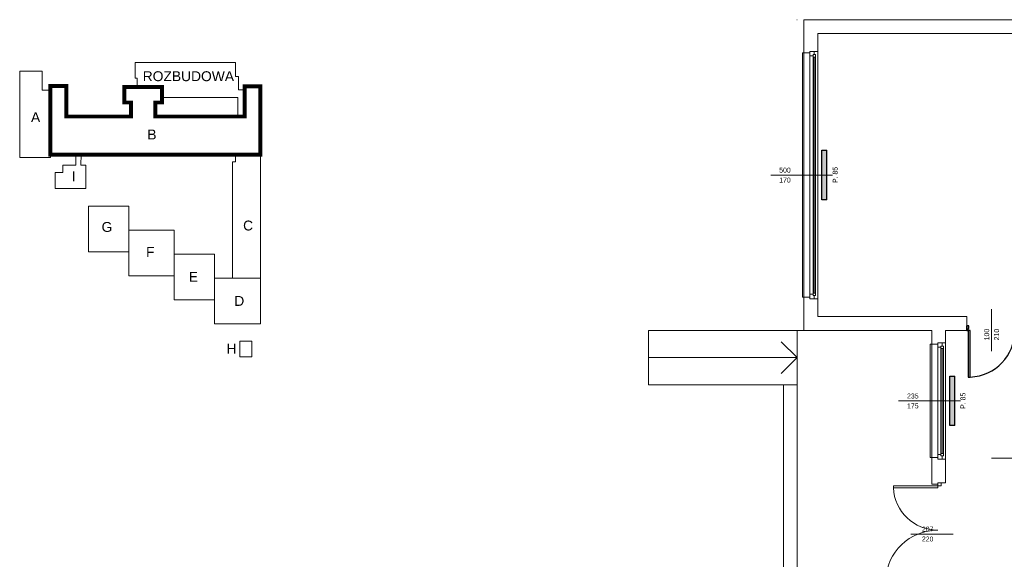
# Model space of a CAD drawing. Header units: millimetres. Extents: x 12683 to 90307, y 30842 to 62253.
# Tile 100 of 152: x 46008 to 47999, y 51586 to 52677. Entities that reach past the tile are written whole.
import ezdxf

# ---------------------------------------------------------------- set-up
doc = ezdxf.new("R2010")
doc.units = ezdxf.units.MM
doc.header["$LTSCALE"] = 0.6
doc.layers.add('zzz_podklady_drzwi', color=252, linetype='Continuous')
doc.layers.add('zzz_podklady_grzejniki_ist', color=252, linetype='Continuous')
for name, color, linetype, lineweight in [('zzz_podklady_drzwi_opisy', 252, 'Continuous', 15), ('zzz_podklady_okna_opisy', 252, 'Continuous', 15), ('zzz_podklady_sciany', 252, 'Continuous', 15), ('zzzz_podklady_schemat', 252, 'Continuous', 15)]:
    doc.layers.add(name, color=color, linetype=linetype, lineweight=lineweight)
doc.styles.add('GENERATED_STYLE_1', font='ARIAL.TTF')

msp = doc.modelspace()

# ---------------------------------------------------------------- hatches: boundary and pattern name
at = {"layer": 'zzz_podklady_grzejniki_ist'}
for points in [[(47640.6, 52412.5), (47630.6, 52412.5), (47630.6, 52312.5), (47640.6, 52312.5)], [(47899.1, 51956), (47889.1, 51956), (47889.1, 51856), (47899.1, 51856)]]:
    msp.add_hatch(color=256, dxfattribs=at).paths.add_polyline_path(points, flags=0)

# ---------------------------------------------------------------- linework, layer by layer
at = {"layer": 'zzz_podklady_drzwi'}
for p, q in [((47923.6, 52048.5), (47923.6, 52057.5)), ((47927.6, 52057.5), (47923.6, 52057.5)), ((47923.6, 52057.5), (47923.6, 52048.5)), ((47923.6, 52048.5), (47923.6, 52057.5)), ((47923.6, 52048.5), (47926.4, 52048.5)), ((47926.4, 52048.5), (47926.4, 52052.5)), ((47926.4, 52052.5), (47927.6, 52052.5)), ((47926.4, 52048.5), (47926.4, 51954.1)), ((47930.4, 52048.5), (47926.4, 52048.5)), ((47927.6, 52052.5), (47927.6, 52057.5)), ((47930.4, 51954.1), (47930.4, 52048.5)), ((47926.4, 51954.1), (47930.4, 51954.1))]:
    msp.add_line(p, q, dxfattribs=at)
msp.add_arc((47926.4, 52048.5), 94.4, 272.4285, 0, dxfattribs=at)
at = {"layer": 'zzz_podklady_drzwi_opisy'}
for p, q in [((47973.6, 52006.4), (47973.6, 52091.5)), ((47973.4, 51790.5), (48110.6, 51790.5))]:
    msp.add_line(p, q, dxfattribs=at)
at = {"layer": 'zzz_podklady_grzejniki_ist'}
for p, q in [((47630.6, 52312.5), (47630.6, 52412.5)), ((47630.6, 52412.5), (47640.6, 52412.5)), ((47640.6, 52312.5), (47640.6, 52412.5)), ((47640.6, 52312.5), (47630.6, 52312.5)), ((47889.1, 51856), (47889.1, 51956)), ((47889.1, 51956), (47899.1, 51956)), ((47899.1, 51856), (47899.1, 51956)), ((47899.1, 51856), (47889.1, 51856))]:
    msp.add_line(p, q, dxfattribs=at)
at = {"layer": 'zzz_podklady_okna_opisy'}
msp.add_line((47810.4, 51637), (47895.6, 51637), dxfattribs=at)
at = {"layer": 'zzz_podklady_sciany'}
for p, q in [((47594.1, 52676.5), (47594.1, 52048.5)), ((48112.1, 52676.5), (47594.1, 52676.5)), ((47622.1, 52076.5), (47622.1, 52648.5)), ((47622.1, 52648.5), (48348.1, 52648.5)), ((47591.1, 52115.5), (47591.1, 52609.5)), ((47591.1, 52609.5), (47594.1, 52609.5)), ((47594.1, 52609.5), (47606.1, 52609.5)), ((47594.1, 52115.5), (47594.1, 52609.5)), ((47606.1, 52609.5), (47606.1, 52612.5)), ((47606.1, 52612.5), (47615.1, 52612.5)), ((47615.1, 52612.5), (47622.1, 52612.5)), ((47622.1, 52112.5), (47622.1, 52612.5)), ((47622.1, 52112.5), (47622.1, 52612.5)), ((47594.1, 52115.5), (47591.1, 52115.5)), ((47594.1, 52115.5), (47606.1, 52115.5)), ((47606.1, 52115.5), (47606.1, 52112.5)), ((47606.1, 52112.5), (47615.1, 52112.5)), ((47615.1, 52112.5), (47622.1, 52112.5)), ((47923.6, 52076.5), (47622.1, 52076.5)), ((47923.6, 52048.5), (47923.6, 52076.5)), ((47580.1, 52048.5), (47280.1, 52048.5)), ((47280.1, 52048.5), (47280.1, 51938.5)), ((47580.1, 52048.5), (47852.6, 52048.5)), ((47580.1, 51483.5), (47580.1, 52048.5)), ((47852.6, 52048.5), (47852.6, 52020.5)), ((47880.6, 52023.5), (47880.6, 52048.5)), ((47880.6, 52048.5), (47923.6, 52048.5)), ((47580.1, 51993.5), (47548.1, 52025.5)), ((47849.6, 51791.5), (47849.6, 52020.5)), ((47849.6, 52020.5), (47852.6, 52020.5)), ((47852.6, 52020.5), (47864.6, 52020.5)), ((47852.6, 51791.5), (47852.6, 52020.5)), ((47864.6, 52020.5), (47864.6, 52023.5)), ((47864.6, 52023.5), (47873.6, 52023.5)), ((47873.6, 52023.5), (47880.6, 52023.5)), ((47880.6, 51788.5), (47880.6, 52023.5)), ((47880.6, 51788.5), (47880.6, 52023.5)), ((47280.1, 51993.5), (47580.1, 51993.5)), ((47580.1, 51993.5), (47548.1, 51961.5)), ((47280.1, 51938.5), (47580.1, 51938.5)), ((47552.7, 51938.5), (47552.7, 51483.5)), ((47852.6, 51791.5), (47849.6, 51791.5)), ((47852.6, 51791.5), (47864.6, 51791.5)), ((47852.6, 51791.5), (47852.6, 51737.5)), ((47864.6, 51791.5), (47864.6, 51788.5)), ((47864.6, 51788.5), (47873.6, 51788.5)), ((47873.6, 51788.5), (47880.6, 51788.5)), ((47880.6, 51740.5), (47880.6, 51788.5)), ((47864.6, 51734.5), (47774.9, 51734.5)), ((47774.9, 51734.5), (47774.9, 51730.5)), ((47774.9, 51730.5), (47864.6, 51730.5)), ((47852.6, 51737.5), (47864.6, 51737.5)), ((47864.6, 51737.5), (47864.6, 51740.5)), ((47864.6, 51740.5), (47871.6, 51740.5)), ((47864.6, 51740.5), (47864.6, 51734.5)), ((47871.6, 51740.5), (47864.6, 51740.5)), ((47864.6, 51740.5), (47871.6, 51740.5)), ((47864.6, 51737.5), (47864.6, 51740.5)), ((47864.6, 51730.5), (47864.6, 51734.5)), ((47864.6, 51734.5), (47871.6, 51734.5)), ((47871.6, 51740.5), (47880.6, 51740.5)), ((47871.6, 51734.5), (47871.6, 51740.5))]:
    msp.add_line(p, q, dxfattribs=at)
for centre, radius, start, end in [((47580.1, 52676.5), 0.05, 90, 180), ((47594.1, 52676.5), 0.05, 90, 180), ((47622.1, 52648.5), 0.05, 90, 180), ((47864.6, 51734.5), 89.7, 182.5533, 270), ((47864.6, 51539.5), 105.3, 90, 177.8246)]:
    msp.add_arc(centre, radius, start, end, dxfattribs=at)
at = {"layer": 'zzzz_podklady_schemat'}
for points in [[(46245.9, 52540.7), (46245.9, 52558.4), (46241.4, 52558.4), (46241.4, 52590), (46444.8, 52590), (46444.8, 52561.6), (46450.8, 52561.6), (46450.8, 52535.1), (46463.4, 52535.1)], [(46245.9, 52540.7), (46219.9, 52540.6), (46219.9, 52509.2), (46233.5, 52509.2), (46233.5, 52480.9), (46102.8, 52480.9), (46102.8, 52542.6), (46070.4, 52542.6), (46070.4, 52534.2)], [(46070.4, 52404), (46070.4, 52534.2)], [(46245.9, 52540.7), (46296.1, 52540.7), (46296.1, 52519.4)], [(46449.4, 52480.9), (46463.4, 52480.9), (46463.4, 52535.1)], [(46495, 52404), (46495, 52541.6), (46463.4, 52541.6), (46463.4, 52535.1)], [(46449.4, 52480.9), (46282.3, 52480.9), (46282.3, 52509.2), (46296.1, 52509.2), (46296.1, 52519.4)], [(46449.4, 52480.9), (46449.4, 52519.4), (46296.1, 52519.4)], [(46070.4, 52404), (46444.7, 52404)], [(46121.7, 52404), (46121.7, 52382.4), (46095.7, 52382.4), (46095.7, 52367.9), (46080.1, 52367.9), (46080.1, 52335.1), (46141.7, 52335.1), (46141.7, 52382.4), (46132.1, 52382.4), (46132.3, 52404)], [(46444.7, 52404), (46444.7, 52389.3), (46438.8, 52389.3), (46438.8, 52153.9)], [(46444.7, 52404), (46495, 52404)], [(46495, 52153.9), (46495, 52404)], [(46228.8, 52251.3), (46228.8, 52299.4), (46147.2, 52299.4), (46147.2, 52207.6), (46228.8, 52207.6)], [(46320.9, 52158.9), (46320.9, 52251.3), (46228.8, 52251.3), (46228.8, 52158.9), (46320.9, 52158.9)], [(46402.2, 52153.9), (46402.2, 52202.6), (46320.9, 52202.6)], [(46320.9, 52158.9), (46320.9, 52110.6), (46402.2, 52110.6)], [(46495, 52061.9), (46495, 52153.9), (46402.2, 52153.9), (46402.2, 52061.9), (46495, 52061.9)], [(46453.6, 52026.6), (46477.6, 52026.6), (46477.6, 51995.2), (46453.6, 51995.2), (46453.6, 52026.6)]]:
    msp.add_lwpolyline(points, dxfattribs=at)
msp.add_lwpolyline([(46070.4, 52534.2), (46053.5, 52534.2), (46053.5, 52572.5), (46008.2, 52572.5), (46008.2, 52398), (46070.4, 52398), (46070.4, 52534.2)], close=True, dxfattribs=at)
at = {"layer": 'zzzz_podklady_schemat', "const_width": 8}
msp.add_lwpolyline([(46070.4, 52542.6), (46102.8, 52542.6), (46102.8, 52480.9), (46233.5, 52480.9), (46233.5, 52509.2), (46219.9, 52509.2), (46219.9, 52540.6), (46296.1, 52540.7), (46296.1, 52509.2), (46282.3, 52509.2), (46282.3, 52480.9), (46463.4, 52480.9), (46463.4, 52541.6), (46495, 52541.6), (46495, 52404), (46070.4, 52404)], close=True, dxfattribs=at)

# ---------------------------------------------------------------- texts
at = {"layer": 'zzz_podklady_drzwi_opisy', "char_height": 10, "attachment_point": 7, "style": 'GENERATED_STYLE_1'}
for s, insert in [('500', (47544.1, 52367.3)), ('170', (47544.1, 52347.3))]:
    msp.add_mtext(s, dxfattribs=dict(at, insert=insert))
at = {"layer": 'zzz_podklady_drzwi_opisy', "char_height": 10, "attachment_point": 7, "rotation": 90, "style": 'GENERATED_STYLE_1'}
for s, insert in [('{P. 85}', (47662.3, 52346.5)), ('{100}', (47968.8, 52028.5)), ('{210}', (47988.8, 52028.5))]:
    msp.add_mtext(s, dxfattribs=dict(at, insert=insert))
at = {"layer": 'zzz_podklady_okna_opisy', "char_height": 10, "attachment_point": 7, "style": 'GENERATED_STYLE_1'}
for s, insert in [('{235}', (47802.6, 51910.8)), ('{175}', (47802.6, 51890.8)), ('{207}', (47832.6, 51641.8)), ('{220}', (47832.6, 51621.8))]:
    msp.add_mtext(s, dxfattribs=dict(at, insert=insert))
at = {"layer": 'zzz_podklady_okna_opisy', "insert": (47920.8, 51890), "char_height": 10, "attachment_point": 7, "rotation": 90, "style": 'GENERATED_STYLE_1'}
msp.add_mtext('{P. 85}', dxfattribs=at)
at = {"layer": 'zzzz_podklady_schemat', "char_height": 20, "attachment_point": 1, "style": 'GENERATED_STYLE_1'}
for s, insert in [('ROZBUDOWA', (46257, 52572.3)), ('{A}', (46031.1, 52489.5)), ('{B}', (46266.3, 52454.4)), ('{I}', (46113.5, 52370.1)), ('{G}', (46173.9, 52267.6)), ('{C}', (46460, 52270.5)), ('{F}', (46263.8, 52217.2)), ('{E}', (46350.2, 52166.9)), ('D', (46442.2, 52118.1)), ('H', (46426.3, 52021.7))]:
    msp.add_mtext(s, dxfattribs=dict(at, insert=insert))

# ---------------------------------------------------------------- next in the draw order: wipeouts: each hides what was drawn before it
at = {"ltscale": 8598.409227}
for points in [[(47617.6, 52601), (47612.6, 52601), (47612.6, 52603.5), (47606.1, 52603.5), (47606.1, 52121.5), (47612.6, 52121.5), (47612.6, 52124), (47617.6, 52124)], [(47876.1, 52012), (47871.1, 52012), (47871.1, 52014.5), (47864.6, 52014.5), (47864.6, 51797.5), (47871.1, 51797.5), (47871.1, 51800), (47876.1, 51800)]]:
    msp.add_wipeout(points, dxfattribs=at).dxf.layer = 'zzz_podklady_sciany'

# ---------------------------------------------------------------- next in the draw order: linework, layer by layer
at = {"layer": 'zzz_podklady_drzwi_opisy'}
msp.add_line((47526.9, 52362.5), (47652.1, 52362.5), dxfattribs=at)
at = {"layer": 'zzz_podklady_okna_opisy'}
msp.add_line((47785.4, 51906), (47910.6, 51906), dxfattribs=at)
at = {"layer": 'zzz_podklady_sciany'}
for p, q in [((47606.1, 52612.5), (47606.1, 52603.5)), ((47615.1, 52612.5), (47606.1, 52612.5)), ((47606.1, 52612.5), (47615.1, 52612.5)), ((47606.1, 52609.5), (47606.1, 52612.5)), ((47606.1, 52603.5), (47612.6, 52603.5)), ((47606.1, 52603.5), (47606.1, 52121.5)), ((47612.6, 52603.5), (47612.6, 52606)), ((47612.6, 52606), (47615.1, 52606)), ((47612.6, 52606), (47612.6, 52601)), ((47617.6, 52606), (47612.6, 52606)), ((47615.1, 52606), (47615.1, 52612.5)), ((47617.6, 52601), (47617.6, 52606)), ((47612.6, 52124), (47612.6, 52601)), ((47612.6, 52601), (47617.6, 52601)), ((47615.1, 52124), (47615.1, 52601)), ((47617.6, 52124), (47617.6, 52601)), ((47617.6, 52124), (47617.6, 52601)), ((47612.6, 52121.5), (47606.1, 52121.5)), ((47606.1, 52121.5), (47606.1, 52112.5)), ((47606.1, 52115.5), (47606.1, 52112.5)), ((47606.1, 52112.5), (47615.1, 52112.5)), ((47606.1, 52112.5), (47615.1, 52112.5)), ((47617.6, 52124), (47612.6, 52124)), ((47612.6, 52124), (47612.6, 52119)), ((47612.6, 52119), (47612.6, 52121.5)), ((47615.1, 52119), (47612.6, 52119)), ((47612.6, 52119), (47617.6, 52119)), ((47615.1, 52112.5), (47615.1, 52119)), ((47617.6, 52119), (47617.6, 52124)), ((47864.6, 52023.5), (47864.6, 52014.5)), ((47873.6, 52023.5), (47864.6, 52023.5)), ((47864.6, 52023.5), (47873.6, 52023.5)), ((47864.6, 52020.5), (47864.6, 52023.5)), ((47864.6, 52014.5), (47871.1, 52014.5)), ((47864.6, 52014.5), (47864.6, 51797.5)), ((47871.1, 52014.5), (47871.1, 52017)), ((47871.1, 52017), (47873.6, 52017)), ((47871.1, 52017), (47871.1, 52012)), ((47876.1, 52017), (47871.1, 52017)), ((47871.1, 51800), (47871.1, 52012)), ((47871.1, 52012), (47876.1, 52012)), ((47873.6, 52017), (47873.6, 52023.5)), ((47873.6, 51800), (47873.6, 52012)), ((47876.1, 52012), (47876.1, 52017)), ((47876.1, 51800), (47876.1, 52012)), ((47876.1, 51800), (47876.1, 52012)), ((47871.1, 51797.5), (47864.6, 51797.5)), ((47864.6, 51797.5), (47864.6, 51788.5)), ((47864.6, 51791.5), (47864.6, 51788.5)), ((47864.6, 51788.5), (47873.6, 51788.5)), ((47864.6, 51788.5), (47873.6, 51788.5)), ((47876.1, 51800), (47871.1, 51800)), ((47871.1, 51800), (47871.1, 51795)), ((47871.1, 51795), (47871.1, 51797.5)), ((47873.6, 51795), (47871.1, 51795)), ((47871.1, 51795), (47876.1, 51795)), ((47873.6, 51788.5), (47873.6, 51795)), ((47876.1, 51795), (47876.1, 51800))]:
    msp.add_line(p, q, dxfattribs=at)

doc.saveas('drawing.dxf')
